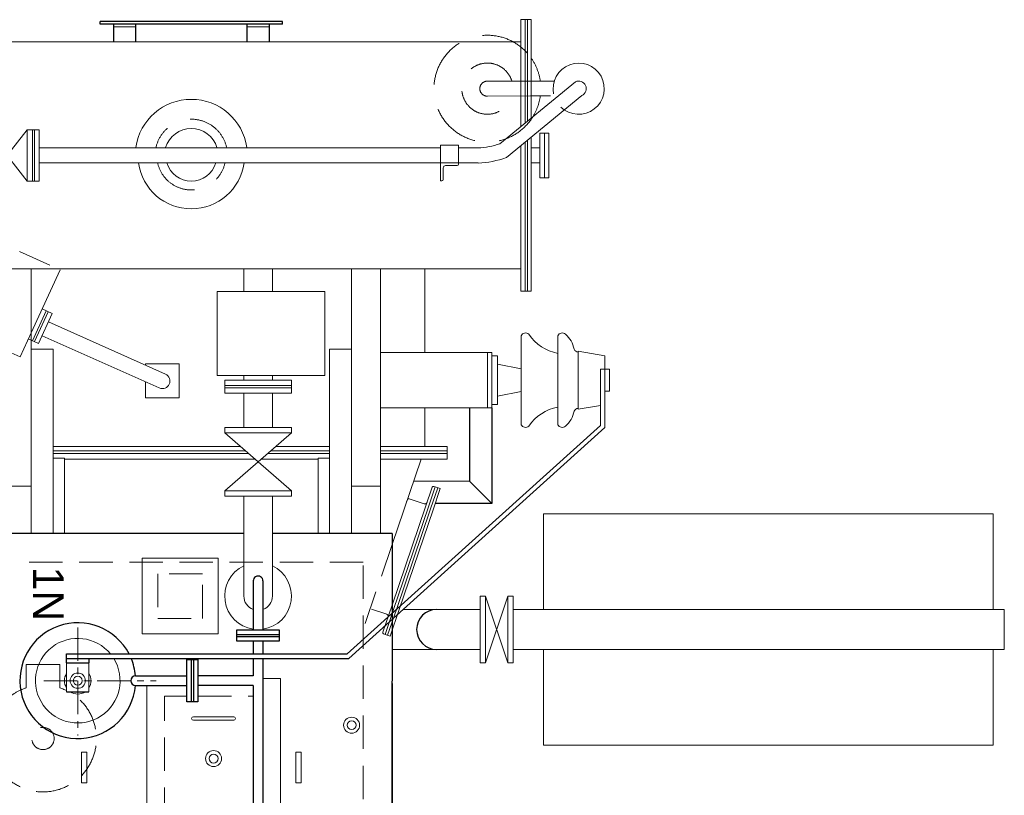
# Model space of a CAD drawing. Header units: millimetres. Extents: x -3934 to 7661, y -1195 to 2443.
# Tile 3 of 6: x -2543 to -332, y 685 to 2427. Entities that reach past the tile are written whole.
import ezdxf

# ---------------------------------------------------------------- set-up
doc = ezdxf.new("R2010")
doc.units = ezdxf.units.MM
doc.header["$LTSCALE"] = 300
doc.linetypes.add('CENTER', pattern=[2, 1.25, -0.25, 0.25, -0.25])
doc.linetypes.add('HIDDEN', pattern=[0.375, 0.25, -0.125])
for name, color, linetype, lineweight in [('CENTRE', 4, 'CENTER', 18), ('HI', 3, 'HIDDEN', 18), ('HIDDEN', 4, 'HIDDEN', 13), ('OBJECT', 1, 'Continuous', 9)]:
    doc.layers.add(name, color=color, linetype=linetype, lineweight=lineweight)
doc.styles.add('HEAD', font='arial.ttf')

msp = doc.modelspace()

# ---------------------------------------------------------------- linework, layer by layer
for p, q in [((-1952.5, 2423, 351.8), (-2362.5, 2423, 351.8)), ((-2362.5, 2417, 351.8), (-2362.5, 2423, 351.8)), ((-1952.5, 2417, 351.8), (-2362.5, 2417, 351.8)), ((-2332.5, 2417, 351.8), (-2332.5, 2377.4, 351.8)), ((-2282.5, 2417, 351.8), (-2282.5, 2377.4, 351.8)), ((-2032.5, 2417, 351.8), (-2032.5, 2377.4, 351.8)), ((-1982.5, 2417, 351.8), (-1982.5, 2377.4, 351.8)), ((-1952.5, 2417, 351.8), (-1952.5, 2423, 351.8)), ((-1532.5, 1555, -2041.1), (-1532.5, 1390.4, -2041.1)), ((-1482.5, 1555, -2041.1), (-1482.5, 1340.4, -2041.1)), ((-1532.5, 1390.4, 2395.3), (-1482.5, 1340.4, 2395.3)), ((-1482.5, 1340.4, 2395.3), (-1609.7, 1340.4, 2395.3)), ((-2018.5, 1166.4, -1068.6), (-2018.5, 1056.4, -1023.6)), ((-1996.5, 1166.4, -1068.6), (-1996.5, 1056.4, -1023.8)), ((-2054.9, 1031.4, -1019.9), (-2054.9, 1056.4, -1019.9)), ((-2054.9, 1056.4, -1019.9), (-1959.9, 1056.4, -1019.9)), ((-2054.9, 1046.4, -1019.9), (-1959.9, 1046.4, -1019.9)), ((-2054.9, 1041.4, -1019.9), (-1959.9, 1041.4, -1019.9)), ((-2018.5, 1046.4, -1019.5), (-2018.5, 1046.4, -1019.5)), ((-1996.5, 1046.4, -1019.7), (-1996.5, 1046.4, -1019.7)), ((-1959.9, 1056.4, -1019.9), (-1959.9, 1031.4, -1019.9)), ((-1959.9, 1031.4, -1019.9), (-2054.9, 1031.4, -1019.9)), ((-2018.5, 1031.4, -1013.4), (-2018.5, 1002.4, -1001.6)), ((-1996.5, 1031.4, -1013.6), (-1996.5, 1002.4, -1001.8)), ((-1996.5, 1031.4, -1013.6), (-1996.5, 1002.4, -1013.6)), ((-2437.5, 992.4, 189.7), (-2437.5, 1002.4, 189.7)), ((-2437.5, 1002.4, 189.7), (-1807.6, 1002.4, 189.7)), ((-2437.5, 982.4, 164.7), (-2437.5, 992.4, 164.7)), ((-2437.5, 992.4, 164.7), (-2387.5, 992.4, 164.7)), ((-2437.5, 992.4, 189.7), (-1803.7, 992.4, 189.7)), ((-2437.5, 982.4, 189.7), (-2387.5, 982.4, 214.7)), ((-2387.5, 992.4, 164.7), (-2387.5, 982.4, 189.7)), ((-2167.6, 894.9, -421.1), (-2167.6, 989.9, -421.1)), ((-2167.6, 989.9, -421.1), (-2142.6, 989.9, -421.1)), ((-2157.6, 989.9, -421.1), (-2157.6, 894.9, -421.1)), ((-2152.6, 989.9, -421.1), (-2152.6, 894.9, -421.1)), ((-2142.6, 989.9, -421.1), (-2142.6, 894.9, -421.1)), ((-2018.5, 992.4, -997.5), (-2018.5, 953.3, -981.5)), ((-1996.5, 992.4, -1013.6), (-1996.5, -357.7, -1013.6)), ((-2282.5, 953.4, -168.6), (-2167.6, 953.4, -517.3)), ((-2018.5, 953.3, -399.6), (-2142.6, 953.3, -396.1)), ((-2282.5, 931.4, -168.6), (-2167.6, 931.4, -517.3)), ((-2018.5, 931.3, -399.6), (-2142.6, 931.3, -396.1)), ((-2018.5, 931.3, -972.5), (-2018.5, 503.3, -797.8)), ((-2437.5, 917.4, 150.9), (-2387.5, 917.4, 150.9)), ((-2142.6, 894.9, -421.1), (-2167.6, 894.9, -421.1))]:
    msp.add_line(p, q)
at = {"color": 6, "lineweight": 15}
for p, q in [((-1417.5, 2427.4, 1994.3), (-1417.5, 2187, 1994.3)), ((-1417.5, 2427.4, 1994.3), (-1394.5, 2427.4, 1994.3)), ((-1407.5, 2195.2, 1994.3), (-1407.5, 2427.4, 1994.3)), ((-1402.5, 2199.3, 1994.3), (-1402.5, 2427.4, 1994.3)), ((-1394.5, 2205.9, 1994.3), (-1394.5, 2427.4, 1994.3)), ((-1417.5, 2377.4, 1994.3), (-2896.4, 2377.4, 1994.3)), ((-1464.2, 2148.7, 1994.3), (-1294.7, 2287.8, 1994.3)), ((-1342.4, 2289.4, 2121.4), (-1394.5, 2289.4, 2241.9)), ((-1449.9, 2117.8, 1994.3), (-1280.4, 2256.9, 1994.3)), ((-1350.6, 2256.6, 2153.2), (-1394.5, 2256.3, 2252.4)), ((-2526.5, 2064.9, 1994.3), (-2616.5, 2179.9, 1994.3)), ((-2526.5, 2179.9, 1994.3), (-2616.5, 2064.9, 1994.3)), ((-2526.5, 2179.9, 1994.3), (-2526.5, 2064.9, 1994.3)), ((-2499.5, 2179.9, 1994.3), (-2526.5, 2179.9, 1994.3)), ((-2514.5, 2179.9, 1994.3), (-2514.5, 2064.9, 1994.3)), ((-2509.5, 2179.9, 1994.3), (-2509.5, 2064.9, 1994.3)), ((-2499.5, 2179.9, 1994.3), (-2499.5, 2064.9, 1994.3)), ((-1402.5, 1817.4, 1994.3), (-1402.5, 2156.7, 1994.3)), ((-1394.5, 1817.4, 1994.3), (-1394.5, 2163.3, 1994.3)), ((-2499.5, 2139.4, 1994.3), (-1597.5, 2139.4, 1994.3)), ((-1557.5, 2139.4, 1994.3), (-1513.4, 2139.4, 1994.3)), ((-1417.5, 2144.4, 1994.3), (-1417.5, 1817.4, 1994.3)), ((-2499.5, 2105.4, 1994.3), (-1513.4, 2105.4, 1994.3)), ((-2526.5, 2064.9, 1994.3), (-2499.5, 2064.9, 1994.3)), ((-2892.7, 1867.4, 1991.8), (-1417.5, 1867.4, 2074.1)), ((-1417.5, 1817.4, 1994.3), (-1394.5, 1817.4, 1994.3)), ((-2257.5, 587.4, 2395.3), (-2257.5, 931.4, 2395.3)), ((-1957.5, 947.4, 2395.3), (-1996.5, 947.4, 2395.3)), ((-1957.5, 947.4, 2395.3), (-1957.5, 587.4, 2395.3))]:
    msp.add_line(p, q, dxfattribs=at)
at = {"lineweight": 15}
for p, q in [((-1364.5, 2072.4, 1994.3), (-1364.5, 2172.4, 1994.3)), ((-1374.5, 2139.4, 1994.3), (-1394.5, 2139.4, 1994.3)), ((-1374.5, 2105.4, 1994.3), (-1394.5, 2105.4, 1994.3)), ((-2517.5, 1723.5, 351.8), (-2452.2, 1865.3, 351.8)), ((-1633, 1680, 2395.3), (-1633, 1867.4, 2395.3)), ((-2514.5, 1706.1, 351.8), (-2483.6, 1773.3, 351.8)), ((-2510, 1704, 351.8), (-2479.1, 1771.2, 351.8)), ((-2492.7, 1777.5, 351.8), (-2469.9, 1767, 351.8)), ((-2500.9, 1699.8, 351.8), (-2470, 1767, 351.8)), ((-2478.6, 1748.3, 351.8), (-2215.6, 1631.1, 351.8)), ((-2523.6, 1710.2, 351.8), (-2500.9, 1699.8, 351.8)), ((-2492.8, 1717.4, 351.8), (-2229.4, 1600, 351.8)), ((-1416.6, 1517.5, -2168.6), (-1416.6, 1717.5, -2168.6)), ((-1334.2, 1517.5, -2168.6), (-1334.2, 1717.5, -2168.6)), ((-1732.5, 1680, -358.8), (-1482.5, 1680, -2041.1)), ((-1492.5, 1555, -2168.6), (-1492.5, 1680, -2168.6)), ((-1482.5, 1555, -2168.6), (-1482.5, 1680, -2168.6)), ((-1482.5, 1672.5, -2168.6), (-1469.5, 1672.5, -2168.6)), ((-1469.5, 1562.5, -2168.6), (-1469.5, 1672.5, -2168.6)), ((-2260.5, 1651.1, 351.8), (-2260.5, 1653.5, 351.8)), ((-2184.5, 1653.5, 351.8), (-2184.5, 1577.5, 351.8)), ((-1416.6, 1643, -2168.6), (-1469.5, 1653.2, -2168.6)), ((-1218.5, 1642.5, -2168.6), (-1238.5, 1642.5, -2168.6)), ((-1238.5, 1642.5, -2168.6), (-1238.5, 1515.7, -2168.6)), ((-1228.5, 1642.5, -2168.6), (-1228.5, 1511.3, -2168.6)), ((-2260.5, 1577.5, 351.8), (-2260.5, 1613.9, 351.8)), ((-1218.5, 1592.5, -2168.6), (-1228.5, 1592.5, -2168.6)), ((-1416.6, 1592, -2168.6), (-1469.5, 1581.7, -2168.6)), ((-1732.5, 1555, -358.8), (-1482.5, 1555, -2041.1)), ((-1633, 1468.4, 2395.3), (-1633, 1555, 2395.3)), ((-1482.5, 1562.5, -2168.6), (-1469.5, 1562.5, -2168.6)), ((-1238.5, 1515.7, -2157.4), (-1807.6, 1002.4, -233.8)), ((-1228.5, 1511.3, -2168.6), (-1803.7, 992.4, -224.1)), ((-2467.5, 1468.4, 2395.3), (-2157.5, 1468.4, 2395.3)), ((-2157.5, 1468.4, 2395.3), (-2046.9, 1468.4, 2395.3)), ((-1968.1, 1468.4, 2395.3), (-1847.5, 1468.4, 2395.3)), ((-1732.5, 1468.4, 2395.3), (-1722.5, 1468.4, 2395.3)), ((-1732.5, 1468.4, 2395.3), (-1582.5, 1468.4, 2395.3)), ((-1582.5, 1468.4, 2395.3), (-1582.5, 1440.4, 2395.3)), ((-2467.5, 1458.4, 2395.3), (-2157.5, 1458.4, 2395.3)), ((-2157.5, 1458.4, 2395.3), (-2035.4, 1458.4, 2395.3)), ((-1979.6, 1458.4, 2395.3), (-1847.5, 1458.4, 2395.3)), ((-1732.5, 1458.4, 2395.3), (-1722.5, 1458.4, 2395.3)), ((-1732.5, 1458.4, 2395.3), (-1582.5, 1458.4, 2395.3)), ((-1706.5, 1248.4, 1372.1), (-1641.2, 1440.4, 2405.6)), ((-1620.1, 1328.4, 606.7), (-1604, 1375.8, 606.7)), ((-1614.4, 1326.5, 606.7), (-1598.3, 1373.8, 606.7)), ((-1609.7, 1377.7, 606.7), (-1598.3, 1373.8, 606.7)), ((-1625.8, 1330.4, 606.7), (-1703.4, 1102.4, 606.7)), ((-1620.1, 1328.4, 606.7), (-1697, 1102.4, 606.7)), ((-1614.4, 1326.5, 606.7), (-1690.7, 1102.4, 606.7)), ((-1496.5, 1132.4, 351.8), (-1446.5, 982.4, 351.8)), ((-1496.5, 982.4, 351.8), (-1446.5, 1132.4, 351.8)), ((-2437.5, 982.4, 150.9), (-2437.5, 917.4, 150.9)), ((-2387.5, 982.4, 150.9), (-2387.5, 917.4, 150.9))]:
    msp.add_line(p, q, dxfattribs=at)
at = {"color": 2, "lineweight": 15}
for p, q in [((-1597.5, 2065.4, 1994.3), (-1597.5, 2105.4, 1994.3)), ((-1597.5, 2105.4, 1994.3), (-1557.5, 2105.4, 1994.3)), ((-1557.5, 2105.4, 1994.3), (-1557.5, 2102.4, 1994.3)), ((-1591.5, 2068.4, 1994.3), (-1591.5, 2094.4, 1994.3)), ((-1586.5, 2099.4, 1994.3), (-1560.5, 2099.4, 1994.3)), ((-1597.5, 2065.4, 1994.3), (-1594.5, 2065.4, 1994.3)), ((-1975.5, 1617.2, 1641.6), (-1975.5, 1628.3, 1641.6)), ((-1706.5, 1111.8, 606.7), (-1616.3, 1376.8, 606.7)), ((-1625.8, 1330.4, 606.7), (-1609.7, 1377.7, 606.7)), ((-1609.7, 1377.7, 606.7), (-1612.5, 1378.7, 606.7)), ((-1668.4, 1351.2, 606.7), (-1634.3, 1339.6, 606.7)), ((-1674.1, 1343.8, 606.7), (-1673.1, 1346.6, 606.7)), ((-1508.5, 1102.4, 351.8), (-1681.8, 1102.4, 351.8)), ((-1508.5, 1012.4, 351.8), (-1706.5, 1012.4, 351.8))]:
    msp.add_line(p, q, dxfattribs=at)
at = {"color": 230, "linetype": 'Continuous', "lineweight": 15}
for p, q in [((-2517.5, 1379.5, -325.1), (-2517.5, 1867.4, -325.1)), ((-1797.5, 1379.5, -325.1), (-1797.5, 1867.4, -325.1)), ((-1732.5, 1273.4, -325.1), (-1732.5, 1867.4, -325.1)), ((-2467.5, 1687.1, -2867.1), (-2517.5, 1687.1, -2867.1)), ((-2467.5, 1273.4, 1994.3), (-2467.5, 1687.1, 1994.3)), ((-1847.5, 1273.4, 1994.3), (-1847.5, 1687.1, 1994.3)), ((-1847.5, 1687.1, -2867.1), (-1797.5, 1687.1, -2867.1)), ((-2517.5, 1379.5, -325.1), (-2582.5, 1379.5, -325.1)), ((-2517.5, 1273.4, 1994.3), (-2517.5, 1379.5, 1994.3)), ((-1797.5, 1273.4, 1994.3), (-1797.5, 1379.5, 1994.3)), ((-1797.5, 1379.5, -325.1), (-1732.5, 1379.5, -325.1))]:
    msp.add_line(p, q, dxfattribs=at)
at = {"color": 32, "lineweight": 15}
for p, q in [((-2039.5, 1816.8, 1689.4), (-2039.5, 1867.4, 1681.7)), ((-1975.5, 1816.8, 1689.4), (-1975.5, 1867.4, 1681.7)), ((-1857.5, 1816.8, 1641.6), (-2099.5, 1816.8, 1641.6)), ((-2099.5, 1628.3, 1641.6), (-2099.5, 1816.8, 1641.6)), ((-1857.5, 1816.8, 1641.6), (-1857.6, 1628.3, 1641.6)), ((-1857.6, 1628.3, 1641.6), (-2099.5, 1628.3, 1641.6)), ((-2082.5, 1600.2, 1641.6), (-2082.5, 1617.2, 1641.6)), ((-2082.5, 1617.2, 1641.6), (-1932.5, 1617.2, 1641.6)), ((-2039.5, 1617.2, 1717.9), (-2039.5, 1628.3, 1715.5)), ((-1975.5, 1617.2, 1717.9), (-1975.5, 1628.3, 1715.5)), ((-1932.5, 1600.2, 1641.6), (-1932.5, 1617.2, 1641.6)), ((-2082.5, 1605.2, 1641.6), (-1932.5, 1605.2, 1641.6)), ((-2082.5, 1588.2, 1641.6), (-2082.5, 1600.2, 1641.6)), ((-2082.5, 1600.2, 1641.6), (-1932.5, 1600.2, 1641.6)), ((-1932.5, 1588.2, 1641.6), (-1932.5, 1600.2, 1641.6)), ((-2082.5, 1588.2, 1641.6), (-1932.5, 1588.2, 1641.6)), ((-2039.5, 1511.2, 1191.8), (-2039.5, 1588.2, 1641.6)), ((-1975.5, 1511.2, 1191.8), (-1975.5, 1588.2, 1641.6)), ((-1932.5, 1511.2, 1641.6), (-2082.5, 1511.2, 1641.6)), ((-2082.5, 1511.2, 1641.6), (-2082.5, 1499.2, 1641.6)), ((-1932.5, 1511.2, 1641.6), (-1932.5, 1499.2, 1641.6)), ((-1932.5, 1499.2, 1641.6), (-2082.5, 1499.2, 1641.6)), ((-1932.5, 1369.2, 1641.6), (-2082.5, 1499.2, 1641.6)), ((-2082.5, 1369.2, 1641.6), (-1932.5, 1499.2, 1641.6)), ((-1932.5, 1369.2, 1641.6), (-2082.5, 1369.2, 1641.6)), ((-2082.5, 1369.2, 1641.6), (-2082.5, 1357.2, 1641.6)), ((-1932.5, 1357.2, 1641.6), (-2082.5, 1357.2, 1641.6)), ((-2039.5, 1202.4, -611.1), (-2039.5, 1357.2, 292.8)), ((-1975.5, 1202.4, -611.1), (-1975.5, 1357.2, 292.8)), ((-1932.5, 1369.2, 1641.6), (-1932.5, 1357.2, 1641.6)), ((-2039.5, 1132.4, -1078.1), (-2039.5, 1212.4, -611.1)), ((-1975.5, 1132.4, -1078.1), (-1975.5, 1212.4, -611.1))]:
    msp.add_line(p, q, dxfattribs=at)
at = {"color": 0, "linetype": 'ByBlock', "lineweight": 15}
for p, q in [((-1288.5, 1552.5, -2168.6), (-1288.5, 1682.5, -2168.6)), ((-1288.5, 1682.5, -2168.6), (-1228.5, 1672.5, -2168.6)), ((-1228.5, 1642.5, -2168.6), (-1228.5, 1672.5, -2168.6)), ((-1228.5, 1642.5, -2168.6), (-1228.5, 1672.5, -2168.6)), ((-1218.5, 1592.5, -2168.6), (-1218.5, 1642.5, -2168.6)), ((-1228.5, 1562.5, -2168.6), (-1228.5, 1592.5, -2168.6)), ((-1228.5, 1562.5, -2168.6), (-1228.5, 1592.5, -2168.6)), ((-1288.5, 1552.5, -2168.6), (-1238.5, 1560.8, -2168.6))]:
    msp.add_line(p, q, dxfattribs=at)
at = {"color": 30, "lineweight": 15}
for p, q in [((-2467.5, 1273.4, 1994.3), (-2467.5, 1442.4, 1994.3)), ((-2442.5, 1442.4, 1994.3), (-2467.5, 1442.4, 1994.3)), ((-2442.5, 1273.4, 1994.3), (-2442.5, 1442.4, 1994.3)), ((-1872.5, 1273.4, 1994.3), (-1872.5, 1442.4, 1994.3)), ((-1872.5, 1442.4, 1994.3), (-1847.5, 1442.4, 1994.3)), ((-1847.5, 1273.4, 1994.3), (-1847.5, 1442.4, 1994.3))]:
    msp.add_line(p, q, dxfattribs=at)
at = {"color": 2, "lineweight": 15, "transparency": 33554508}
for p, q in [((-1366.5, 1102.4, 351.8), (-1366.5, 1317.4, 351.8)), ((-1366.5, 1317.4, 351.8), (-356.5, 1317.4, 351.8)), ((-356.5, 1317.4, 351.8), (-356.5, 1102.4, 351.8)), ((-1434.5, 1102.4, 351.8), (-331.5, 1102.4, 351.8)), ((-331.5, 1012.4, 351.8), (-331.5, 1102.4, 351.8)), ((-1434.5, 1012.4, 351.8), (-331.5, 1012.4, 351.8)), ((-1366.5, 1012.4, 351.8), (-1366.5, 797.4, 351.8)), ((-356.5, 1012.4, 351.8), (-356.5, 797.4, 351.8)), ((-1366.5, 797.4, 351.8), (-356.5, 797.4, 351.8))]:
    msp.add_line(p, q, dxfattribs=at)
at = {"lineweight": 30}
for p, q in [((-2039.5, 1273.4, 351.8), (-2608.5, 1273.4, 351.8)), ((-1706.5, 1273.4, 351.8), (-1975.5, 1273.4, 351.8)), ((-1706.5, 1273.4, 351.8), (-1706.5, 942.4, 351.8)), ((-1706.5, -738.6, -1691.7), (-1706.5, 941.4, -1691.7)), ((-1706.5, 936.4, 351.8), (-1706.5, 553.4, 351.8))]:
    msp.add_line(p, q, dxfattribs=at)
at = {"color": 4, "linetype": 'Continuous', "lineweight": 15}
for p, q in [((-2152.8, 861.5, 2395.3), (-2062.2, 861.5, 2395.3)), ((-2062.2, 853.5, 2395.3), (-2152.8, 853.5, 2395.3))]:
    msp.add_line(p, q, dxfattribs=at)
at = {"color": 6, "lineweight": 15, "elevation": 1994.3}
for points in [[(-1407.5, 2427.4), (-1407.5, 2195.2)], [(-1407.5, 2152.6), (-1407.5, 1817.4)]]:
    msp.add_lwpolyline(points, dxfattribs=at)
at = {"lineweight": 15}
for points, elevation in [([(-1354.5, 2172.4), (-1354.5, 2072.4), (-1374.5, 2072.4), (-1374.5, 2172.4)], 1994.3), ([(-1508.5, 982.4), (-1508.5, 1132.4), (-1496.5, 1132.4), (-1496.5, 982.4)], 351.8), ([(-1446.5, 982.4), (-1446.5, 1132.4), (-1434.5, 1132.4), (-1434.5, 982.4)], 351.8)]:
    msp.add_lwpolyline(points, close=True, dxfattribs=dict(at, elevation=elevation))
at = {"color": 2, "lineweight": 15}
for points, elevation in [([(-1597.5, 2145.4), (-1597.5, 2105.4), (-1557.5, 2105.4), (-1557.5, 2145.4)], 1994.3), ([(-2097.5, 1047.4), (-2097.5, 1217.4), (-2267.5, 1217.4), (-2267.5, 1047.4)], 351.8)]:
    msp.add_lwpolyline(points, close=True, dxfattribs=dict(at, elevation=elevation))
at = {"lineweight": 15, "elevation": 351.8}
msp.add_lwpolyline([(-2260.5, 1651.1), (-2260.5, 1653.9), (-2184.5, 1653.9), (-2184.5, 1577.9), (-2260.5, 1577.9), (-2260.5, 1613.9)], dxfattribs=at)
at = {"color": 4, "linetype": 'Continuous', "lineweight": 15}
for points, elevation in [([(-2392.5, 712.9), (-2392.5, 781.9), (-2404.5, 781.9), (-2404.5, 712.9)], 376.8), ([(-1922.5, 712.9), (-1922.5, 781.9), (-1910.5, 781.9), (-1910.5, 712.9)], 351.8)]:
    msp.add_lwpolyline(points, close=True, dxfattribs=dict(at, elevation=elevation))
at = {"lineweight": 15}
for centre, radius in [((-2412.5, 942.4, -191.1), 17.2), ((-2412.5, 942.4, 150.9), 10), ((-1797.4, 842.4, 351.8), 18), ((-1797.4, 842.4, 351.8), 10), ((-2107.5, 767.4, 2395.3), 18), ((-2107.5, 767.4, 2395.3), 10)]:
    msp.add_circle(centre, radius, dxfattribs=at)
at = {"color": 6, "lineweight": 15}
for centre, radius, start, end in [((-1287.5, 2272.4, 1994.3), 57.5, 226.2854, 191.9886), ((-1287.5, 2272.4, 1994.3), 17, 294.91, 114.91), ((-1522.2, 2320.3, 1994.3), 181.2, 272.7955, 288.6535), ((-1521.6, 2315, 1994.3), 209.9, 272.2556, 289.9783)]:
    msp.add_arc(centre, radius, start, end, dxfattribs=at)
at = {"color": 2, "lineweight": 15}
for centre, radius, start, end in [((-2157.5, 2122.4, 1994.3), 126, 8.1443, 171.8557), ((-2157.5, 2122.4, 1994.3), 60.4, 17.1966, 162.8034), ((-2157.5, 2122.4, 1994.3), 120, 188.1443, 351.8557), ((-2157.5, 2122.4, 1994.3), 57.5, 197.1966, 342.8034), ((-1560.5, 2102.4, 1994.3), 3, 270, 0), ((-1586.5, 2094.4, 1994.3), 5, 90, 180), ((-1594.5, 2068.4, 1994.3), 3, 270, 0), ((-1613.5, 1375.8, 606.7), 3, 71.2092, 161.2092), ((-1669.3, 1348.3, 606.7), 3, 71.2092, 161.2092), ((-1632.7, 1344.3, 606.7), 5, 251.2092, 341.2092)]:
    msp.add_arc(centre, radius, start, end, dxfattribs=at)
at = {"lineweight": 15}
for centre, radius, start, end in [((-1406.9, 1712.7, -2168.6), 10.8, 47.8408, 154.1134), ((-1324.5, 1712.7, -2168.6), 10.8, 47.8408, 154.1134), ((-2222.5, 1615.5, 351.8), 17, 245.972, 65.972), ((-1406.9, 1522.2, -2168.6), 10.8, 205.8866, 312.1592), ((-1324.5, 1522.2, -2168.6), 10.8, 205.8866, 312.1592), ((-2412.5, 942.4, 150.9), 95, 39.1925, 31.7804), ((-2412.5, 942.4, 150.9), 30, 146.4427, 213.5573), ((-2412.5, 942.4, 150.9), 30, 326.4427, 33.5573), ((-2412.5, 942.4, 150.9), 30, 236.4427, 303.5573)]:
    msp.add_arc(centre, radius, start, end, dxfattribs=at)
at = {"color": 0, "linetype": 'ByBlock', "lineweight": 15}
for centre, radius, start, end in [((-1315, 1778, -2168.6), 102.1, 214.0713, 259.17), ((-1355.8, 1676, -2168.6), 59.1, 10.765, 49.2337), ((-1288.5, 1690.7, -2168.6), 10, 201.5351, 270), ((-1315, 1456.9, -2168.6), 102.1, 100.83, 145.9287), ((-1288.5, 1544.2, -2168.6), 10, 90, 158.4649), ((-1355.8, 1558.9, -2168.6), 59.1, 310.7663, 349.235)]:
    msp.add_arc(centre, radius, start, end, dxfattribs=at)
at = {"color": 32, "lineweight": 15}
for radius, start, end in [(75, 115.2562, 261.5658), (75, 278.4334, 64.7438), (32, 180, 249.8941), (32, 290.1051, 0)]:
    msp.add_arc((-2007.5, 1132.4, -1078.1), radius, start, end, dxfattribs=at)
for centre, radius, start, end in [((-2007.5, 1166.4, 4992.7), 11, 359.9995, 180), ((-1606.5, 1057.4, 351.8), 45, 90, 270), ((-2412.5, 942.4, 175.9), 130, 27.5029, 355.1504), ((-2412.5, 942.4, 175.9), 130, 4.8496, 22.6357), ((-2282.5, 942.4, 200.9), 11, 90, 270)]:
    msp.add_arc(centre, radius, start, end)
at = {"color": 4, "linetype": 'Continuous', "lineweight": 15}
for centre, start, end in [((-2152.8, 857.5, 2395.3), 90, 270), ((-2062.2, 857.5, 2395.3), 270, 90)]:
    msp.add_arc(centre, 3.98, start, end, dxfattribs=at)
at = {"layer": 'CENTRE', "lineweight": 15, "ltscale": 0.2}
for p, q in [((-2412.5, 1061.8, 175.9), (-2412.5, 818.9, 175.9)), ((-2488.9, 942.4, 175.9), (-2236.7, 942.4, 175.9))]:
    msp.add_line(p, q, dxfattribs=at)
at = {"layer": 'HI', "lineweight": 15}
for p, q in [((-2543.4, 1906.4, 351.8), (-2452.2, 1865.3, 351.8)), ((-2542.2, 1670, 351.8), (-2517.5, 1723.5, 351.8)), ((-2582.5, 1688.2, 351.8), (-2542.2, 1670, 351.8)), ((-1706.5, 1248.4, 606.7), (-1771.5, 1057.2, 606.7)), ((-1706.5, 1111.8, 606.7), (-1727.1, 1051.1, 606.7)), ((-1752.7, 1103.1, 606.7), (-1718.7, 1091.5, 606.7)), ((-1703.4, 1102.4, 606.7), (-1722.4, 1046.3, 606.7)), ((-1697, 1102.4, 606.7), (-1716.8, 1044.4, 606.7)), ((-1690.7, 1102.4, 606.7), (-1711.1, 1042.5, 606.7)), ((-1722.4, 1046.3, 606.7), (-1725.3, 1047.3, 606.7)), ((-1711.1, 1042.5, 606.7), (-1722.4, 1046.3, 606.7))]:
    msp.add_line(p, q, dxfattribs=at)
at = {"layer": 'HI', "color": 6, "lineweight": 15}
for p, q in [((-2217.5, 907.4, 2395.3), (-2167.6, 907.4, 2395.3)), ((-2142.6, 907.4, 2395.3), (-2018.5, 907.4, 2395.3))]:
    msp.add_line(p, q, dxfattribs=at)
at = {"layer": 'HI', "color": 2, "lineweight": 15, "elevation": 351.8}
msp.add_lwpolyline([(-2132.5, 1082.4), (-2132.5, 1182.4), (-2232.5, 1182.4), (-2232.5, 1082.4)], close=True, dxfattribs=at)
at = {"layer": 'HI', "color": 6, "lineweight": 15, "elevation": 2395.3}
msp.add_lwpolyline([(-2217.5, 627.4), (-2217.5, 907.4)], dxfattribs=at)
at = {"layer": 'HI', "lineweight": 15}
msp.add_arc((-1724.3, 1050.2, 606.7), 3, 161.2092, 251.2092, dxfattribs=at)
at = {"layer": 'HIDDEN'}
for p, q in [((-2282.5, 2411, 351.8), (-2332.5, 2411, 351.8)), ((-1982.5, 2411, 351.8), (-2032.5, 2411, 351.8)), ((-2453.1, 978.4, 351.3), (-2528.1, 978.4, 351.3)), ((-2528.1, 926.3, 351.3), (-2528.1, 978.4, 351.3)), ((-2453.1, 926.3, 351.3), (-2453.1, 978.4, 351.3))]:
    msp.add_line(p, q, dxfattribs=at)
at = {"layer": 'HIDDEN', "color": 6, "lineweight": 15, "ltscale": 2.25}
for p, q in [((-1395.6, 2289.4, 2244.5), (-1492.5, 2289.4, 2468.6)), ((-1395.4, 2256.3, 2254.3), (-1496.5, 2255.8, 2482.9))]:
    msp.add_line(p, q, dxfattribs=at)
at = {"layer": 'HIDDEN', "lineweight": 15}
for p, q in [((-1771.5, 1208.4, 351.8), (-2543.5, 1208.4, 351.8)), ((-1771.5, -673.6, 351.8), (-1771.5, 1208.4, 351.8))]:
    msp.add_line(p, q, dxfattribs=at)
at = {"layer": 'HIDDEN'}
msp.add_circle((-2490.6, 812.4, 351.3), 25, dxfattribs=at)
at = {"layer": 'HIDDEN', "color": 6, "lineweight": 15, "ltscale": 1.5}
for centre, radius, start, end in [((-1492.5, 2272.4, 1994.3), 120, 41.4096, 328.2136), ((-1492.5, 2272.4, 1994.3), 57.5, 17.1966, 343.0984), ((-1492.5, 2272.4, 1994.3), 120, 8.1443, 35.2475), ((-1492.5, 2272.4, 2688.4), 17, 90, 270.295), ((-1492.5, 2272.4, 1994.3), 120, 328.2136, 352.3866)]:
    msp.add_arc(centre, radius, start, end, dxfattribs=at)
at = {"layer": 'HIDDEN', "color": 2, "lineweight": 15, "ltscale": 1.5}
for radius, start, end in [(81.4, 12.6711, 168.1084), (77.5, 191.8916, 347.3289)]:
    msp.add_arc((-2157.5, 2122.4, 1994.3), radius, start, end, dxfattribs=at)
at = {"layer": 'HIDDEN', "lineweight": 15}
msp.add_arc((-1720.3, 1086.8, 606.7), 5, 341.2092, 71.2092, dxfattribs=at)
at = {"layer": 'HIDDEN'}
for start, end in [(108.21, 208.96), (208.96, 71.79)]:
    msp.add_arc((-2490.6, 812.4, 351.3), 120, start, end, dxfattribs=at)
at = {"layer": 'OBJECT', "color": 7, "linetype": 'Continuous', "lineweight": 15}
for p, q in [((-2028.5, 1452.4, 2395.3), (-2467.5, 1452.4, 2395.3)), ((-2157.5, 1452.4, 2395.3), (-2467.5, 1452.4, 2395.3)), ((-2157.5, 1440.4, 2395.3), (-2442.5, 1440.4, 2395.3)), ((-2028.5, 1452.4, 2395.3), (-2157.5, 1452.4, 2395.3)), ((-2014.6, 1440.4, 2395.3), (-2157.5, 1440.4, 2395.3)), ((-1872.5, 1440.4, 2395.3), (-2000.4, 1440.4, 2395.3)), ((-1847.5, 1452.4, 2395.3), (-1986.5, 1452.4, 2395.3)), ((-1847.5, 1452.4, 2395.3), (-1986.5, 1452.4, 2395.3)), ((-1582.5, 1452.4, 2395.3), (-1732.5, 1452.4, 2395.3)), ((-1722.5, 1452.4, 2395.3), (-1732.5, 1452.4, 2395.3)), ((-1582.5, 1440.4, 2395.3), (-1732.5, 1440.4, 2395.3)), ((-1722.5, 1440.4, 2395.3), (-1732.5, 1440.4, 2395.3)), ((-1582.5, 1452.4, 2395.3), (-1632.5, 1452.4, 2395.3)), ((-1582.5, 1440.4, 2395.3), (-1582.5, 1452.4, 2395.3)), ((-1532.5, 1390.4, 2395.3), (-1658.2, 1390.4, 2395.3))]:
    msp.add_line(p, q, dxfattribs=at)

# ---------------------------------------------------------------- texts
at = {"insert": (-2444, 1198.7, 351.8), "char_height": 68.85, "width": 120.7, "attachment_point": 1, "rotation": 270, "style": 'HEAD'}
msp.add_mtext('1N', dxfattribs=at)

doc.saveas('drawing.dxf')
